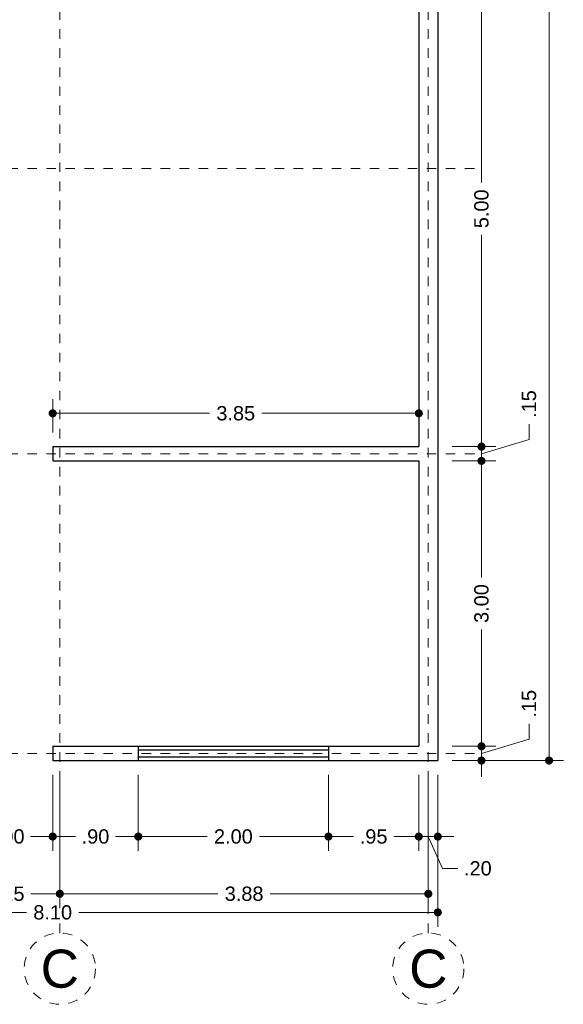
# Model space of a CAD drawing. Header units: millimetres. Extents: x 2562.1 to 2574.2, y 871.5 to 892.7.
# Tile 2 of 4: x 2568.5 to 2574.2, y 871.5 to 881.8. Entities that reach past the tile are written whole.
import ezdxf
from ezdxf.enums import TextEntityAlignment as Align

# ---------------------------------------------------------------- set-up
doc = ezdxf.new("R2010")
doc.units = ezdxf.units.MM
doc.header["$LTSCALE"] = 0.001
doc.linetypes.add('CENTER2', pattern=[28.575, 19.05, -3.175, 3.175, -3.175])
for name, color, linetype, lineweight in [('Cotas', 7, 'Continuous', 18), ('Ejes', 7, 'CENTER2', 5), ('Muros', 7, 'Continuous', 30), ('Ventanas', 250, 'Continuous', 25)]:
    doc.layers.add(name, color=color, linetype=linetype, lineweight=lineweight)
doc.styles.get("Standard").update_dxf_attribs({"font": 'arial.ttf'})
doc.dimstyles.new('1-100', dxfattribs={"dimscale": 100, "dimtxt": 0.0015, "dimasz": 0.00085, "dimexe": 0.0015, "dimexo": 0.0015, "dimgap": 0.0008, "dimtad": 0, "dimzin": 4, "dimdsep": 46, "dimtxsty": 'Standard', "dimblk": 'DOT', "dimcen": 0.0009, "dimclrd": 256, "dimclre": 256, "dimclrt": 256, "dimadec": 0, "dimazin": 0, "dimtfac": 1, "dimtofl": 0, "dimtmove": 1, "dimatfit": 2, "dimfxl": 0.0015, "dimtfill": 1, "dimtolj": 1, "dimtzin": 4, "dimlwd": -1, "dimlwe": -1, "dimarcsym": 0})

# ---------------------------------------------------------------- blocks, each defined once
blk = doc.blocks.new('_DOT')
at = {"color": 0, "linetype": 'ByBlock'}
blk.add_line((-0.5, 0), (-1, 0), dxfattribs=at)
at = {"color": 0, "linetype": 'ByBlock', "const_width": 0.5}
blk.add_lwpolyline([(-0.25, 0, 1), (0.25, 0, 1)], format="xyb", close=True, dxfattribs=at)
blk = doc.blocks.new('*D3')
at = {"layer": 'Cotas', "transparency": 16777216}
for p, q in [((2572.879, 873.899), (2572.879, 872.302)), ((2564.779, 873.399), (2564.779, 872.302)), ((2564.864, 872.452), (2568.555, 872.452)), ((2572.794, 872.452), (2569.104, 872.452))]:
    blk.add_line(p, q, dxfattribs=at)
at = {"layer": 'Defpoints', "color": 0, "transparency": 16777216}
for p in [(2572.879, 874.049), (2564.779, 873.549), (2572.879, 872.452)]:
    blk.add_point(p, dxfattribs=at)
at = {"layer": 'Cotas', "transparency": 16777216, "xscale": 0.08499999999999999, "yscale": 0.08499999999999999, "zscale": 0.08499999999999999, "rotation": 180}
blk.add_blockref('_DOT', (2564.779, 872.452), dxfattribs=at)
at = {"layer": 'Cotas', "transparency": 16777216, "xscale": 0.08499999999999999, "yscale": 0.08499999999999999, "zscale": 0.08499999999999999}
blk.add_blockref('_DOT', (2572.879, 872.452), dxfattribs=at)
at = {"layer": 'Cotas', "transparency": 16777216, "insert": (2568.829, 872.452), "char_height": 0.15, "attachment_point": 5, "bg_fill": 3, "box_fill_scale": 1.1, "bg_fill_color": 256, "bg_fill_true_color": 13158600, "bg_fill_transparency": 0}
blk.add_mtext('\\A1;8.10', dxfattribs=at)
blk = doc.blocks.new('*D5')
at = {"layer": 'Cotas', "transparency": 16777216}
for p, q in [((2568.904, 873.899), (2568.904, 872.498)), ((2567.754, 873.399), (2567.754, 872.498)), ((2567.839, 872.648), (2568.061, 872.648)), ((2568.819, 872.648), (2568.598, 872.648))]:
    blk.add_line(p, q, dxfattribs=at)
at = {"layer": 'Defpoints', "color": 0, "transparency": 16777216}
for p in [(2568.904, 874.049), (2567.754, 873.549), (2568.904, 872.648)]:
    blk.add_point(p, dxfattribs=at)
at = {"layer": 'Cotas', "transparency": 16777216, "xscale": 0.08499999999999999, "yscale": 0.08499999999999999, "zscale": 0.08499999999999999, "rotation": 180}
blk.add_blockref('_DOT', (2567.754, 872.648), dxfattribs=at)
at = {"layer": 'Cotas', "transparency": 16777216, "xscale": 0.08499999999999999, "yscale": 0.08499999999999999, "zscale": 0.08499999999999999}
blk.add_blockref('_DOT', (2568.904, 872.648), dxfattribs=at)
at = {"layer": 'Cotas', "transparency": 16777216, "insert": (2568.329, 872.648), "char_height": 0.15, "attachment_point": 5, "bg_fill": 3, "box_fill_scale": 1.1, "bg_fill_color": 256, "bg_fill_true_color": 13158600, "bg_fill_transparency": 0}
blk.add_mtext('\\A1;1.15', dxfattribs=at)
blk = doc.blocks.new('*D6')
at = {"layer": 'Cotas', "transparency": 16777216}
for p, q in [((2568.904, 873.899), (2568.904, 872.498)), ((2572.779, 873.899), (2572.779, 872.498)), ((2568.989, 872.648), (2570.567, 872.648)), ((2572.694, 872.648), (2571.117, 872.648))]:
    blk.add_line(p, q, dxfattribs=at)
at = {"layer": 'Defpoints', "color": 0, "transparency": 16777216}
for p in [(2568.904, 874.049), (2572.779, 874.049), (2572.779, 872.648)]:
    blk.add_point(p, dxfattribs=at)
at = {"layer": 'Cotas', "transparency": 16777216, "xscale": 0.08499999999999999, "yscale": 0.08499999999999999, "zscale": 0.08499999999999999, "rotation": 180}
blk.add_blockref('_DOT', (2568.904, 872.648), dxfattribs=at)
at = {"layer": 'Cotas', "transparency": 16777216, "xscale": 0.08499999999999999, "yscale": 0.08499999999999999, "zscale": 0.08499999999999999}
blk.add_blockref('_DOT', (2572.779, 872.648), dxfattribs=at)
at = {"layer": 'Cotas', "transparency": 16777216, "insert": (2570.842, 872.648), "char_height": 0.15, "attachment_point": 5, "bg_fill": 3, "box_fill_scale": 1.1, "bg_fill_color": 256, "bg_fill_true_color": 13158600, "bg_fill_transparency": 0}
blk.add_mtext('\\A1;3.88', dxfattribs=at)
blk = doc.blocks.new('*D12')
at = {"layer": 'Cotas', "transparency": 16777216}
for p, q in [((2568.829, 873.899), (2568.829, 873.1)), ((2567.829, 873.399), (2567.829, 873.1)), ((2567.914, 873.25), (2568.062, 873.25)), ((2568.744, 873.25), (2568.597, 873.25))]:
    blk.add_line(p, q, dxfattribs=at)
at = {"layer": 'Defpoints', "color": 0, "transparency": 16777216}
for p in [(2568.829, 874.049), (2567.829, 873.549), (2568.829, 873.25)]:
    blk.add_point(p, dxfattribs=at)
at = {"layer": 'Cotas', "transparency": 16777216, "xscale": 0.08499999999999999, "yscale": 0.08499999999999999, "zscale": 0.08499999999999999, "rotation": 180}
blk.add_blockref('_DOT', (2567.829, 873.25), dxfattribs=at)
at = {"layer": 'Cotas', "transparency": 16777216, "xscale": 0.08499999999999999, "yscale": 0.08499999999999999, "zscale": 0.08499999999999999}
blk.add_blockref('_DOT', (2568.829, 873.25), dxfattribs=at)
at = {"layer": 'Cotas', "transparency": 16777216, "insert": (2568.329, 873.25), "char_height": 0.15, "attachment_point": 5, "bg_fill": 3, "box_fill_scale": 1.1, "bg_fill_color": 256, "bg_fill_true_color": 13158600, "bg_fill_transparency": 0}
blk.add_mtext('\\A1;1.00', dxfattribs=at)
blk = doc.blocks.new('*D13')
at = {"layer": 'Cotas', "transparency": 16777216}
for p, q in [((2568.829, 873.899), (2568.829, 873.1)), ((2569.729, 873.899), (2569.729, 873.1)), ((2568.914, 873.25), (2569.068, 873.25)), ((2569.644, 873.25), (2569.49, 873.25))]:
    blk.add_line(p, q, dxfattribs=at)
at = {"layer": 'Defpoints', "color": 0, "transparency": 16777216}
for p in [(2568.829, 874.049), (2569.729, 874.049), (2569.729, 873.25)]:
    blk.add_point(p, dxfattribs=at)
at = {"layer": 'Cotas', "transparency": 16777216, "xscale": 0.08499999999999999, "yscale": 0.08499999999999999, "zscale": 0.08499999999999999, "rotation": 180}
blk.add_blockref('_DOT', (2568.829, 873.25), dxfattribs=at)
at = {"layer": 'Cotas', "transparency": 16777216, "xscale": 0.08499999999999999, "yscale": 0.08499999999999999, "zscale": 0.08499999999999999}
blk.add_blockref('_DOT', (2569.729, 873.25), dxfattribs=at)
at = {"layer": 'Cotas', "transparency": 16777216, "insert": (2569.279, 873.25), "char_height": 0.15, "attachment_point": 5, "bg_fill": 3, "box_fill_scale": 1.1, "bg_fill_color": 256, "bg_fill_true_color": 13158600, "bg_fill_transparency": 0}
blk.add_mtext('\\A1;.90', dxfattribs=at)
blk = doc.blocks.new('*D14')
at = {"layer": 'Cotas', "transparency": 16777216}
for p, q in [((2569.729, 873.899), (2569.729, 873.1)), ((2571.729, 873.899), (2571.729, 873.1)), ((2569.814, 873.25), (2570.453, 873.25)), ((2571.644, 873.25), (2571.005, 873.25))]:
    blk.add_line(p, q, dxfattribs=at)
at = {"layer": 'Defpoints', "color": 0, "transparency": 16777216}
for p in [(2569.729, 874.049), (2571.729, 874.049), (2571.729, 873.25)]:
    blk.add_point(p, dxfattribs=at)
at = {"layer": 'Cotas', "transparency": 16777216, "xscale": 0.08499999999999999, "yscale": 0.08499999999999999, "zscale": 0.08499999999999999, "rotation": 180}
blk.add_blockref('_DOT', (2569.729, 873.25), dxfattribs=at)
at = {"layer": 'Cotas', "transparency": 16777216, "xscale": 0.08499999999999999, "yscale": 0.08499999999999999, "zscale": 0.08499999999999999}
blk.add_blockref('_DOT', (2571.729, 873.25), dxfattribs=at)
at = {"layer": 'Cotas', "transparency": 16777216, "insert": (2570.729, 873.25), "char_height": 0.15, "attachment_point": 5, "bg_fill": 3, "box_fill_scale": 1.1, "bg_fill_color": 256, "bg_fill_true_color": 13158600, "bg_fill_transparency": 0}
blk.add_mtext('\\A1;2.00', dxfattribs=at)
blk = doc.blocks.new('*D15')
at = {"layer": 'Cotas', "transparency": 16777216}
for p, q in [((2571.729, 873.899), (2571.729, 873.1)), ((2572.679, 873.899), (2572.679, 873.1)), ((2571.814, 873.25), (2571.992, 873.25)), ((2572.594, 873.25), (2572.416, 873.25))]:
    blk.add_line(p, q, dxfattribs=at)
at = {"layer": 'Defpoints', "color": 0, "transparency": 16777216}
for p in [(2571.729, 874.049), (2572.679, 874.049), (2572.679, 873.25)]:
    blk.add_point(p, dxfattribs=at)
at = {"layer": 'Cotas', "transparency": 16777216, "xscale": 0.08499999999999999, "yscale": 0.08499999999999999, "zscale": 0.08499999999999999, "rotation": 180}
blk.add_blockref('_DOT', (2571.729, 873.25), dxfattribs=at)
at = {"layer": 'Cotas', "transparency": 16777216, "xscale": 0.08499999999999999, "yscale": 0.08499999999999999, "zscale": 0.08499999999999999}
blk.add_blockref('_DOT', (2572.679, 873.25), dxfattribs=at)
at = {"layer": 'Cotas', "transparency": 16777216, "insert": (2572.204, 873.25), "char_height": 0.15, "attachment_point": 5, "bg_fill": 3, "box_fill_scale": 1.1, "bg_fill_color": 256, "bg_fill_true_color": 13158600, "bg_fill_transparency": 0}
blk.add_mtext('\\A1;.95', dxfattribs=at)
blk = doc.blocks.new('*D16')
at = {"layer": 'Cotas', "transparency": 16777216}
for p, q in [((2572.679, 873.899), (2572.679, 873.1)), ((2572.879, 873.899), (2572.879, 873.1)), ((2572.594, 873.25), (2572.509, 873.25)), ((2572.679, 873.25), (2572.879, 873.25)), ((2572.779, 873.25), (2572.929, 872.915)), ((2572.964, 873.25), (2573.049, 873.25)), ((2572.929, 872.915), (2573.089, 872.915))]:
    blk.add_line(p, q, dxfattribs=at)
at = {"layer": 'Defpoints', "color": 0, "transparency": 16777216}
for p in [(2572.679, 874.049), (2572.879, 874.049), (2572.879, 873.25)]:
    blk.add_point(p, dxfattribs=at)
at = {"layer": 'Cotas', "transparency": 16777216, "xscale": 0.08499999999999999, "yscale": 0.08499999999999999, "zscale": 0.08499999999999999}
blk.add_blockref('_DOT', (2572.679, 873.25), dxfattribs=at)
at = {"layer": 'Cotas', "transparency": 16777216, "xscale": 0.08499999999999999, "yscale": 0.08499999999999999, "zscale": 0.08499999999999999, "rotation": 180}
blk.add_blockref('_DOT', (2572.879, 873.25), dxfattribs=at)
at = {"layer": 'Cotas', "transparency": 16777216, "insert": (2573.3, 872.915), "char_height": 0.15, "attachment_point": 5, "bg_fill": 3, "box_fill_scale": 1.1, "bg_fill_color": 256, "bg_fill_true_color": 13158600, "bg_fill_transparency": 0}
blk.add_mtext('\\A1;.20', dxfattribs=at)
blk = doc.blocks.new('*D66')
at = {"layer": 'Cotas', "transparency": 16777216}
for p, q in [((2568.829, 877.499), (2568.829, 877.849)), ((2572.679, 877.499), (2572.679, 877.849)), ((2568.914, 877.699), (2570.479, 877.699)), ((2572.594, 877.699), (2571.03, 877.699))]:
    blk.add_line(p, q, dxfattribs=at)
at = {"layer": 'Defpoints', "color": 0, "transparency": 16777216}
for p in [(2568.829, 877.699), (2568.829, 877.349), (2572.679, 877.349)]:
    blk.add_point(p, dxfattribs=at)
at = {"layer": 'Cotas', "transparency": 16777216, "xscale": 0.08499999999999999, "yscale": 0.08499999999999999, "zscale": 0.08499999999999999, "rotation": 180}
blk.add_blockref('_DOT', (2568.829, 877.699), dxfattribs=at)
at = {"layer": 'Cotas', "transparency": 16777216, "xscale": 0.08499999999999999, "yscale": 0.08499999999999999, "zscale": 0.08499999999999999}
blk.add_blockref('_DOT', (2572.679, 877.699), dxfattribs=at)
at = {"layer": 'Cotas', "transparency": 16777216, "insert": (2570.754, 877.699), "char_height": 0.15, "attachment_point": 5, "bg_fill": 3, "box_fill_scale": 1.1, "bg_fill_color": 256, "bg_fill_true_color": 13158600, "bg_fill_transparency": 0}
blk.add_mtext('\\A1;3.85', dxfattribs=at)
blk = doc.blocks.new('*D67')
at = {"layer": 'Cotas', "transparency": 16777216}
for p, q in [((2573.838, 874.274), (2573.838, 874.434)), ((2573.338, 874.284), (2573.338, 874.369)), ((2573.338, 874.124), (2573.838, 874.274)), ((2573.029, 874.199), (2573.488, 874.199)), ((2573.338, 874.049), (2573.338, 874.199)), ((2573.029, 874.049), (2573.488, 874.049)), ((2573.338, 873.964), (2573.338, 873.879))]:
    blk.add_line(p, q, dxfattribs=at)
at = {"layer": 'Defpoints', "color": 0, "transparency": 16777216}
for p in [(2572.879, 874.199), (2573.338, 874.199), (2572.879, 874.049)]:
    blk.add_point(p, dxfattribs=at)
at = {"layer": 'Cotas', "transparency": 16777216, "xscale": 0.08499999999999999, "yscale": 0.08499999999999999, "zscale": 0.08499999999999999}
for p, rotation in [((2573.338, 874.199), 270), ((2573.338, 874.049), 90)]:
    blk.add_blockref('_DOT', p, dxfattribs=dict(at, rotation=rotation))
at = {"layer": 'Cotas', "transparency": 16777216, "insert": (2573.838, 874.646), "char_height": 0.15, "attachment_point": 5, "rotation": 90, "bg_fill": 3, "box_fill_scale": 1.1, "bg_fill_color": 256, "bg_fill_true_color": 13158600, "bg_fill_transparency": 0}
blk.add_mtext('\\A1;.15', dxfattribs=at)
blk = doc.blocks.new('*D68')
at = {"layer": 'Cotas', "transparency": 16777216}
for p, q in [((2573.029, 877.199), (2573.488, 877.199)), ((2573.338, 877.114), (2573.338, 875.974)), ((2573.338, 874.284), (2573.338, 875.425)), ((2573.029, 874.199), (2573.488, 874.199))]:
    blk.add_line(p, q, dxfattribs=at)
at = {"layer": 'Defpoints', "color": 0, "transparency": 16777216}
for p in [(2572.879, 877.199), (2573.338, 877.199), (2572.879, 874.199)]:
    blk.add_point(p, dxfattribs=at)
at = {"layer": 'Cotas', "transparency": 16777216, "xscale": 0.08499999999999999, "yscale": 0.08499999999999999, "zscale": 0.08499999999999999}
for p, rotation in [((2573.338, 877.199), 90), ((2573.338, 874.199), 270)]:
    blk.add_blockref('_DOT', p, dxfattribs=dict(at, rotation=rotation))
at = {"layer": 'Cotas', "transparency": 16777216, "insert": (2573.338, 875.699), "char_height": 0.15, "attachment_point": 5, "rotation": 90, "bg_fill": 3, "box_fill_scale": 1.1, "bg_fill_color": 256, "bg_fill_true_color": 13158600, "bg_fill_transparency": 0}
blk.add_mtext('\\A1;3.00', dxfattribs=at)
blk = doc.blocks.new('*D69')
at = {"layer": 'Cotas', "transparency": 16777216}
for p, q in [((2573.838, 877.424), (2573.838, 877.584)), ((2573.338, 877.434), (2573.338, 877.519)), ((2573.338, 877.274), (2573.838, 877.424)), ((2573.029, 877.349), (2573.488, 877.349)), ((2573.338, 877.199), (2573.338, 877.349)), ((2573.029, 877.199), (2573.488, 877.199)), ((2573.338, 877.114), (2573.338, 877.029))]:
    blk.add_line(p, q, dxfattribs=at)
at = {"layer": 'Defpoints', "color": 0, "transparency": 16777216}
for p in [(2572.879, 877.349), (2573.338, 877.349), (2572.879, 877.199)]:
    blk.add_point(p, dxfattribs=at)
at = {"layer": 'Cotas', "transparency": 16777216, "xscale": 0.08499999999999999, "yscale": 0.08499999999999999, "zscale": 0.08499999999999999}
for p, rotation in [((2573.338, 877.349), 270), ((2573.338, 877.199), 90)]:
    blk.add_blockref('_DOT', p, dxfattribs=dict(at, rotation=rotation))
at = {"layer": 'Cotas', "transparency": 16777216, "insert": (2573.838, 877.796), "char_height": 0.15, "attachment_point": 5, "rotation": 90, "bg_fill": 3, "box_fill_scale": 1.1, "bg_fill_color": 256, "bg_fill_true_color": 13158600, "bg_fill_transparency": 0}
blk.add_mtext('\\A1;.15', dxfattribs=at)
blk = doc.blocks.new('*D70')
at = {"layer": 'Cotas', "transparency": 16777216}
for p, q in [((2573.029, 882.349), (2573.488, 882.349)), ((2573.338, 882.264), (2573.338, 880.124)), ((2573.338, 877.434), (2573.338, 879.575)), ((2573.029, 877.349), (2573.488, 877.349))]:
    blk.add_line(p, q, dxfattribs=at)
at = {"layer": 'Defpoints', "color": 0, "transparency": 16777216}
for p in [(2572.879, 882.349), (2573.338, 882.349), (2572.879, 877.349)]:
    blk.add_point(p, dxfattribs=at)
at = {"layer": 'Cotas', "transparency": 16777216, "xscale": 0.08499999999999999, "yscale": 0.08499999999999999, "zscale": 0.08499999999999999}
for p, rotation in [((2573.338, 882.349), 90), ((2573.338, 877.349), 270)]:
    blk.add_blockref('_DOT', p, dxfattribs=dict(at, rotation=rotation))
at = {"layer": 'Cotas', "transparency": 16777216, "insert": (2573.338, 879.849), "char_height": 0.15, "attachment_point": 5, "rotation": 90, "bg_fill": 3, "box_fill_scale": 1.1, "bg_fill_color": 256, "bg_fill_true_color": 13158600, "bg_fill_transparency": 0}
blk.add_mtext('\\A1;5.00', dxfattribs=at)
blk = doc.blocks.new('*D88')
at = {"layer": 'Cotas', "transparency": 16777216}
for p, q in [((2573.029, 892.149), (2574.199, 892.149)), ((2574.049, 892.064), (2574.049, 883.425)), ((2574.049, 874.134), (2574.049, 882.774)), ((2573.029, 874.049), (2574.199, 874.049))]:
    blk.add_line(p, q, dxfattribs=at)
at = {"layer": 'Defpoints', "color": 0, "transparency": 16777216}
for p in [(2572.879, 892.149), (2574.049, 892.149), (2572.879, 874.049)]:
    blk.add_point(p, dxfattribs=at)
at = {"layer": 'Cotas', "transparency": 16777216, "xscale": 0.08499999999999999, "yscale": 0.08499999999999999, "zscale": 0.08499999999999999}
for p, rotation in [((2574.049, 892.149), 90), ((2574.049, 874.049), 270)]:
    blk.add_blockref('_DOT', p, dxfattribs=dict(at, rotation=rotation))
at = {"layer": 'Cotas', "transparency": 16777216, "insert": (2574.049, 883.099), "char_height": 0.15, "attachment_point": 5, "rotation": 90, "bg_fill": 3, "box_fill_scale": 1.1, "bg_fill_color": 256, "bg_fill_true_color": 13158600, "bg_fill_transparency": 0}
blk.add_mtext('\\A1;18.10', dxfattribs=at)

msp = doc.modelspace()

# ---------------------------------------------------------------- linework, layer by layer
at = {"layer": 'Ejes', "linetype": 'CENTER2'}
for p, q in [((2568.904, 872.236), (2568.904, 892.549)), ((2572.779, 872.236), (2572.779, 892.549)), ((2563.563, 880.274), (2573.279, 880.274)), ((2563.563, 877.274), (2573.279, 877.274)), ((2563.563, 874.124), (2573.279, 874.124))]:
    msp.add_line(p, q, dxfattribs=at)
at = {"layer": 'Ejes'}
for centre in [(2568.904, 871.861), (2572.779, 871.861)]:
    msp.add_circle(centre, 0.375, dxfattribs=at)
at = {"layer": 'Muros'}
for p, q in [((2572.879, 892.149), (2572.879, 874.049)), ((2572.679, 882.349), (2572.679, 877.349)), ((2568.829, 877.349), (2572.679, 877.349)), ((2568.829, 877.349), (2568.829, 877.199)), ((2568.829, 877.199), (2572.679, 877.199)), ((2572.679, 877.199), (2572.679, 874.199)), ((2568.829, 874.199), (2572.679, 874.199)), ((2568.829, 874.199), (2568.829, 874.049)), ((2568.829, 874.049), (2572.879, 874.049))]:
    msp.add_line(p, q, dxfattribs=at)
at = {"layer": 'Ventanas'}
for p, q in [((2569.729, 874.199), (2569.729, 874.049)), ((2569.729, 874.162), (2571.729, 874.162)), ((2571.729, 874.199), (2571.729, 874.049)), ((2569.729, 874.087), (2571.729, 874.087))]:
    msp.add_line(p, q, dxfattribs=at)

# ---------------------------------------------------------------- texts
at = {"layer": 'Ejes'}
for p in [(2568.904, 871.861), (2572.779, 871.861)]:
    msp.add_text('C', height=0.4, dxfattribs=at).set_placement(p, align=Align.MIDDLE_CENTER)

# ---------------------------------------------------------------- next in the draw order: dimensions: what is measured, and where the dimension line sits
at = {"layer": 'Cotas'}
for base, p1, p2, picture, middle in [((2568.829, 877.699), (2572.679, 877.349), (2568.829, 877.349), '*D66', (2570.754, 877.699)), ((2572.879, 872.452), (2564.779, 873.549), (2572.879, 874.049), '*D3', (2568.829, 872.452))]:
    dim = msp.add_linear_dim(base=base, p1=p1, p2=p2, dimstyle='1-100', dxfattribs=at)
    dim.commit()
    dim.dimension.update_dxf_attribs({"geometry": picture, "text_midpoint": middle})

# ---------------------------------------------------------------- next in the draw order: dimensions: what is measured, and where the dimension line sits
dim = msp.add_linear_dim(base=(2568.904, 872.648), p1=(2567.754, 873.549), p2=(2568.904, 874.049), dimstyle='1-100', dxfattribs=at)
dim.commit()
dim.dimension.update_dxf_attribs({"geometry": '*D5', "text_midpoint": (2568.329, 872.648)})

# ---------------------------------------------------------------- next in the draw order: dimensions: what is measured, and where the dimension line sits
dim = msp.add_linear_dim(base=(2572.779316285, 872.647604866), p1=(2568.904316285, 874.049425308), p2=(2572.779316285, 874.049425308), dimstyle='1-100', dxfattribs=at)
dim.commit()
dim.dimension.update_dxf_attribs({"geometry": '*D6', "text_midpoint": (2570.841816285, 872.647604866)})

# ---------------------------------------------------------------- next in the draw order: dimensions: what is measured, and where the dimension line sits
dim = msp.add_linear_dim(base=(2568.829, 873.25), p1=(2567.829, 873.549), p2=(2568.829, 874.049), dimstyle='1-100', dxfattribs=at)
dim.commit()
dim.dimension.update_dxf_attribs({"geometry": '*D12', "text_midpoint": (2568.329, 873.25)})

# ---------------------------------------------------------------- next in the draw order: dimensions: what is measured, and where the dimension line sits
dim = msp.add_linear_dim(base=(2569.729, 873.25), p1=(2568.829, 874.049), p2=(2569.729, 874.049), dimstyle='1-100', dxfattribs=at)
dim.commit()
dim.dimension.update_dxf_attribs({"geometry": '*D13', "text_midpoint": (2569.279, 873.25)})

# ---------------------------------------------------------------- next in the draw order: dimensions: what is measured, and where the dimension line sits
dim = msp.add_linear_dim(base=(2571.729, 873.25), p1=(2569.729, 874.049), p2=(2571.729, 874.049), dimstyle='1-100', dxfattribs=at)
dim.commit()
dim.dimension.update_dxf_attribs({"geometry": '*D14', "text_midpoint": (2570.729, 873.25)})

# ---------------------------------------------------------------- next in the draw order: dimensions: what is measured, and where the dimension line sits
dim = msp.add_linear_dim(base=(2572.679, 873.25), p1=(2571.729, 874.049), p2=(2572.679, 874.049), dimstyle='1-100', dxfattribs=at)
dim.commit()
dim.dimension.update_dxf_attribs({"geometry": '*D15', "text_midpoint": (2572.204, 873.25)})

# ---------------------------------------------------------------- next in the draw order: dimensions: what is measured, and where the dimension line sits
dim = msp.add_linear_dim(base=(2572.879, 873.25), p1=(2572.679, 874.049), p2=(2572.879, 874.049), dimstyle='1-100', dxfattribs=at)
dim.commit()
dim.dimension.update_dxf_attribs({"geometry": '*D16', "text_midpoint": (2573.169, 872.915), "dimtype": 160})

# ---------------------------------------------------------------- next in the draw order: dimensions: what is measured, and where the dimension line sits
dim = msp.add_linear_dim(base=(2573.338, 874.199), p1=(2572.879, 874.049), p2=(2572.879, 874.199), angle=90, dimstyle='1-100', dxfattribs=at)
dim.commit()
dim.dimension.update_dxf_attribs({"geometry": '*D67', "text_midpoint": (2573.838, 874.514)})

# ---------------------------------------------------------------- next in the draw order: dimensions: what is measured, and where the dimension line sits
dim = msp.add_linear_dim(base=(2573.338, 877.199), p1=(2572.879, 874.199), p2=(2572.879, 877.199), angle=90, dimstyle='1-100', dxfattribs=at)
dim.commit()
dim.dimension.update_dxf_attribs({"geometry": '*D68', "text_midpoint": (2573.338, 875.699)})

# ---------------------------------------------------------------- next in the draw order: dimensions: what is measured, and where the dimension line sits
dim = msp.add_linear_dim(base=(2573.338, 877.349), p1=(2572.879, 877.199), p2=(2572.879, 877.349), angle=90, dimstyle='1-100', dxfattribs=at)
dim.commit()
dim.dimension.update_dxf_attribs({"geometry": '*D69', "text_midpoint": (2573.838, 877.664)})

# ---------------------------------------------------------------- next in the draw order: dimensions: what is measured, and where the dimension line sits
dim = msp.add_linear_dim(base=(2573.338, 882.349), p1=(2572.879, 877.349), p2=(2572.879, 882.349), angle=90, dimstyle='1-100', dxfattribs=at)
dim.commit()
dim.dimension.update_dxf_attribs({"geometry": '*D70', "text_midpoint": (2573.338, 879.849)})

# ---------------------------------------------------------------- next in the draw order: dimensions: what is measured, and where the dimension line sits
dim = msp.add_linear_dim(base=(2574.049, 892.149), p1=(2572.879, 874.049), p2=(2572.879, 892.149), angle=90, dimstyle='1-100', dxfattribs=at)
dim.commit()
dim.dimension.update_dxf_attribs({"geometry": '*D88', "text_midpoint": (2574.049, 883.099)})

doc.saveas('drawing.dxf')
